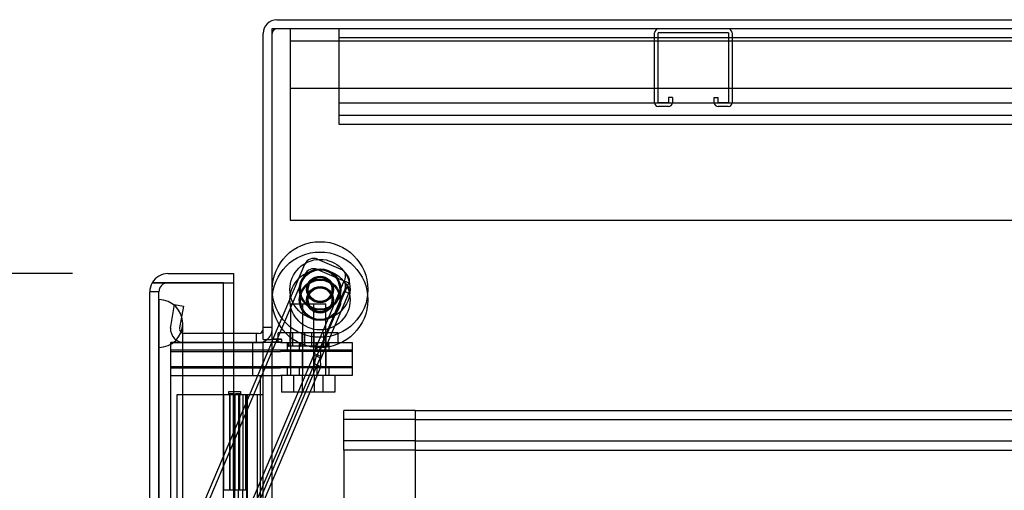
# Model space of a CAD drawing. Header units: inches. Extents: x 1 to 359, y -2 to 239.
# Tile 76 of 83: x 198 to 208, y 138 to 143. Entities that reach past the tile are written whole.
import ezdxf
from ezdxf.enums import TextEntityAlignment as Align
from ezdxf.lldxf.tags import DXFTag

# ---------------------------------------------------------------- set-up
doc = ezdxf.new("R2010")
doc.units = ezdxf.units.IN
doc.header["$MEASUREMENT"] = 0
for name, color, linetype in [('COM50677-2', 7, 'Continuous'), ('COM53964-1', 7, 'Continuous'), ('COM54746-60', 7, 'Continuous'), ('COM55914', 7, 'Continuous'), ('COM70098', 7, 'Continuous'), ('COM70220', 7, 'Continuous'), ('COM70739-9', 7, 'Continuous'), ('COM70839-3', 7, 'Continuous'), ('COM71196-8', 7, 'Continuous'), ('COM71298-3', 7, 'Continuous'), ('COM71300-3', 7, 'Continuous'), ('COM71301-3', 7, 'Continuous'), ('Default', 7, 'Continuous'), ('GSK87756', 7, 'Continuous'), ('NTS86070', 7, 'Continuous'), ('ROL87452', 7, 'Continuous'), ('RVT17786', 7, 'Continuous'), ('SCC180005', 7, 'Continuous'), ('WAF25376', 7, 'Continuous')]:
    doc.layers.add(name, color=color, linetype=linetype)
doc.styles.add('SEACAD_Times_New_Roman', font='times.ttf')
tags = doc.linetypes.add('HIDDEN2', pattern=[0.1875, 0.125, -0.0625]).pattern_tags.tags
tags[6:7] = [DXFTag(74, 4), DXFTag(75, 0), DXFTag(340, '0'), DXFTag(46, 0.0), DXFTag(50, 0.0), DXFTag(44, 0.0), DXFTag(45, 0.0)]
tags[4:5] = [DXFTag(74, 4), DXFTag(75, 0), DXFTag(340, '0'), DXFTag(46, 0.0), DXFTag(50, 0.0), DXFTag(44, 0.0), DXFTag(45, 0.0)]
doc.dimstyles.new('HAMMOND_(STH_-_540x360)', dxfattribs={"dimtxt": 2, "dimasz": 2.5, "dimexe": 1, "dimexo": 1, "dimgap": 0.5, "dimtad": 0, "dimtih": 1, "dimtoh": 1, "dimzin": 0, "dimdsep": 46, "dimtxsty": 'SEACAD_Times_New_Roman', "dimblk1": '_SE_FILLED', "dimblk2": '_SE_FILLED', "dimsah": 1, "dimcen": 1, "dimadec": 0, "dimazin": 0, "dimtfac": 0.8, "dimtofl": 0, "dimtmove": 0, "dimatfit": 3, "dimfxl": 1, "dimtolj": 1, "dimtzin": 0, "dimarcsym": 0})

# ---------------------------------------------------------------- blocks, each defined once
blk = doc.blocks.new('SE4')
at = {"layer": 'COM50677-2', "color": 7, "linetype": 'HIDDEN2'}
for p, q in [((200.976, 142.999), (200.976, 142.814)), ((200.976, 142.874), (218.476, 142.874)), ((200.976, 142.814), (200.976, 140.999)), ((218.476, 142.374), (200.976, 142.374)), ((200.976, 140.999), (218.476, 140.999))]:
    blk.add_line(p, q, dxfattribs=at)
at = {"layer": 'COM53964-1', "color": 7, "linetype": 'HIDDEN2'}
for p, q in [((201.49, 142.861), (201.49, 142.999)), ((217.865, 142.904), (201.49, 142.904)), ((201.49, 142.137), (201.49, 142.861)), ((217.865, 142.22), (201.49, 142.22)), ((201.49, 141.999), (201.49, 142.137)), ((217.865, 142.094), (201.49, 142.094)), ((217.865, 141.999), (201.49, 141.999)), ((201.538, 138.87), (201.538, 139.008)), ((202.285, 139.008), (201.538, 139.008)), ((202.285, 139.008), (202.285, 138.87)), ((202.285, 139.008), (218.66, 139.008)), ((202.285, 138.913), (201.538, 138.913)), ((202.285, 138.913), (218.66, 138.913)), ((201.538, 138.732), (201.538, 138.87)), ((202.285, 138.87), (202.285, 137.521)), ((201.538, 138.594), (201.538, 138.732)), ((202.285, 138.689), (201.538, 138.689)), ((201.538, 138.594), (201.538, 137.797)), ((202.285, 138.594), (201.538, 138.594)), ((202.285, 138.689), (218.66, 138.689)), ((202.285, 138.594), (218.66, 138.594))]:
    blk.add_line(p, q, dxfattribs=at)
at = {"layer": 'COM54746-60', "color": 7, "linetype": 'HIDDEN2'}
for p, q in [((200.334, 139.182), (200.334, 139.208)), ((200.334, 139.208), (200.384, 139.208)), ((200.384, 139.208), (200.409, 139.208)), ((200.409, 139.208), (200.459, 139.208)), ((200.459, 139.208), (200.459, 139.182)), ((200.278, 139.173), (199.792, 139.173)), ((199.792, 139.173), (199.792, 79.173)), ((200.384, 139.182), (200.334, 139.182)), ((200.342, 139.173), (200.342, 138.173)), ((200.347, 139.182), (200.347, 139.173)), ((200.347, 139.173), (200.347, 138.173)), ((200.384, 139.182), (200.409, 139.182)), ((200.386, 138.173), (200.386, 139.173)), ((200.392, 138.173), (200.392, 139.173)), ((200.397, 139.173), (200.397, 138.173)), ((200.459, 139.182), (200.409, 139.182)), ((200.438, 139.173), (200.438, 138.173)), ((200.447, 139.173), (200.447, 139.182)), ((200.447, 138.173), (200.447, 139.173)), ((200.452, 138.173), (200.452, 139.173)), ((200.514, 138.173), (200.514, 139.173)), ((200.523, 139.173), (200.523, 138.173)), ((200.527, 138.173), (200.527, 139.173)), ((200.532, 138.173), (200.532, 139.173)), ((200.633, 139.173), (200.633, 79.173)), ((200.397, 137.173), (200.397, 138.173)), ((200.438, 137.173), (200.438, 138.173)), ((200.483, 137.173), (200.483, 138.173)), ((200.532, 138.173), (200.527, 138.173)), ((200.532, 137.173), (200.532, 138.173))]:
    blk.add_line(p, q, dxfattribs=at)
at = {"layer": 'COM54746-60', "color": 7, "linetype": 'Continuous'}
for p, q in [((200.28, 139.173), (200.278, 139.173)), ((200.483, 139.173), (200.28, 139.173)), ((200.28, 139.173), (200.28, 138.173)), ((200.695, 139.173), (200.483, 139.173)), ((200.483, 139.173), (200.483, 138.173)), ((200.28, 138.173), (200.28, 138.173)), ((200.483, 138.173), (200.28, 138.173)), ((200.342, 138.173), (200.342, 138.173)), ((200.347, 138.173), (200.347, 138.173)), ((200.447, 138.173), (200.447, 138.173)), ((200.527, 138.173), (200.483, 138.173)), ((200.523, 137.173), (200.523, 138.173)), ((200.527, 138.173), (200.527, 137.173))]:
    blk.add_line(p, q, dxfattribs=at)
at = {"layer": 'COM55914', "color": 7, "linetype": 'HIDDEN2'}
for p, q in [((204.79, 142.229), (204.79, 142.956)), ((204.83, 142.229), (204.83, 142.956)), ((204.833, 142.959), (205.56, 142.959)), ((205.563, 142.956), (205.563, 142.229)), ((205.603, 142.956), (205.603, 142.229)), ((204.935, 142.226), (204.833, 142.226)), ((204.938, 142.28), (204.938, 142.229)), ((204.978, 142.28), (204.938, 142.28)), ((204.978, 142.28), (204.978, 142.229)), ((205.415, 142.229), (205.415, 142.28)), ((205.415, 142.28), (205.455, 142.28)), ((205.455, 142.229), (205.455, 142.28)), ((205.56, 142.226), (205.458, 142.226)), ((204.935, 142.186), (204.833, 142.186)), ((205.56, 142.186), (205.458, 142.186))]:
    blk.add_line(p, q, dxfattribs=at)
for centre, radius, start, end in [((204.833, 142.956), 0.043, 90, 180), ((204.833, 142.956), 0.003, 90, 180), ((205.56, 142.956), 0.043, 0, 90), ((205.56, 142.956), 0.003, 0, 90), ((204.833, 142.229), 0.043, 180, 270), ((204.833, 142.229), 0.003, 180, 270), ((204.935, 142.229), 0.003, 270, 0), ((204.935, 142.229), 0.043, 270, 0), ((205.458, 142.229), 0.043, 180, 270), ((205.458, 142.229), 0.003, 180, 270), ((205.56, 142.229), 0.003, 270, 0), ((205.56, 142.229), 0.043, 270, 0)]:
    blk.add_arc(centre, radius, start, end, dxfattribs=at)
at = {"layer": 'COM70098', "color": 7, "linetype": 'HIDDEN2'}
for p, q in [((199.728, 139.624), (200.877, 139.624)), ((200.585, 139.624), (200.585, 139.719)), ((200.877, 139.719), (201.627, 139.719)), ((201.627, 139.624), (200.877, 139.624)), ((200.947, 139.719), (200.947, 139.624)), ((201.072, 139.719), (201.072, 139.624)), ((201.259, 139.624), (201.259, 139.719)), ((201.384, 139.624), (201.384, 139.719)), ((201.627, 139.719), (201.627, 139.624)), ((199.728, 139.469), (200.877, 139.469)), ((200.585, 139.374), (200.585, 139.469)), ((200.877, 139.469), (201.627, 139.469)), ((200.947, 139.469), (200.947, 139.374)), ((201.072, 139.469), (201.072, 139.374)), ((201.259, 139.374), (201.259, 139.469)), ((201.384, 139.374), (201.384, 139.469)), ((201.627, 139.469), (201.627, 139.374)), ((199.728, 139.374), (200.877, 139.374)), ((201.627, 139.374), (200.877, 139.374))]:
    blk.add_line(p, q, dxfattribs=at)
at = {"layer": 'COM70220', "color": 7, "linetype": 'HIDDEN2'}
for p, q in [((199.604, 139.667), (199.604, 140.166)), ((199.605, 140.166), (199.604, 140.166)), ((199.605, 139.667), (199.605, 140.166)), ((199.607, 139.917), (199.605, 140.166)), ((199.605, 139.668), (199.607, 139.917)), ((199.607, 139.667), (199.607, 139.917)), ((199.853, 139.667), (199.853, 139.917)), ((199.604, 139.668), (199.605, 139.668)), ((199.604, 78.607), (199.604, 139.667)), ((199.605, 78.607), (199.605, 139.667)), ((199.607, 78.607), (199.607, 139.667)), ((199.853, 78.607), (199.853, 139.667))]:
    blk.add_line(p, q, dxfattribs=at)
for start, end in [(0, 90), (270, 0)]:
    blk.add_arc((199.603, 139.917), 0.25, start, end, dxfattribs=at)
at = {"layer": 'COM70739-9', "color": 7, "linetype": 'HIDDEN2'}
blk.add_line((200.665, 139.374), (200.665, 78.754), dxfattribs=at)
at = {"layer": 'COM70839-3', "color": 7, "linetype": 'HIDDEN2'}
for p, q in [((201.262, 140.59), (201.508, 140.485)), ((200.796, 139.749), (201.131, 140.537)), ((201.262, 140.483), (201.508, 140.378)), ((200.842, 139.749), (201.131, 140.43)), ((201.255, 139.684), (201.543, 140.362)), ((201.302, 139.664), (201.59, 140.342)), ((201.543, 140.362), (201.59, 140.342)), ((201.255, 139.576), (201.543, 140.254)), ((201.543, 140.254), (201.59, 140.235)), ((201.302, 139.556), (201.59, 140.235)), ((200.034, 137.844), (200.829, 139.719)), ((200.034, 137.952), (200.784, 139.719)), ((200.456, 137.773), (201.232, 139.602)), ((200.522, 137.744), (201.299, 139.574)), ((201.226, 139.587), (201.247, 139.578)), ((201.299, 139.574), (201.232, 139.602)), ((201.255, 139.576), (201.302, 139.556)), ((200.456, 137.665), (201.232, 139.494)), ((200.522, 137.637), (201.299, 139.466)), ((201.226, 139.48), (201.293, 139.452)), ((201.299, 139.466), (201.232, 139.494))]:
    blk.add_line(p, q, dxfattribs=at)
at = {"layer": 'COM70839-3', "color": 7, "linetype": 'Continuous'}
for p, q in [((200.784, 139.719), (200.796, 139.749)), ((200.829, 139.719), (200.842, 139.749))]:
    blk.add_line(p, q, dxfattribs=at)
at = {"layer": 'COM70839-3', "color": 7, "linetype": 'HIDDEN2'}
for centre in [(201.29, 140.273), (201.29, 140.165)]:
    blk.add_circle(centre, 0.129, dxfattribs=at)
for centre, radius, start, end in [((201.223, 140.498), 0.1, 67.0066, 157.0066), ((201.223, 140.39), 0.1, 67.0066, 157.0066), ((201.469, 140.393), 0.1, 33.6052, 67.0066), ((201.438, 140.417), 0.119, 332.2817, 15.3294), ((201.469, 140.286), 0.1, 33.6052, 67.0066), ((201.438, 140.31), 0.119, 332.2817, 15.3294)]:
    blk.add_arc(centre, radius, start, end, dxfattribs=at)
for points, knots in [([(201.553, 140.449), (201.554, 140.448), (201.554, 140.447), (201.555, 140.446), (201.555, 140.446), (201.556, 140.446), (201.556, 140.445), (201.558, 140.444), (201.559, 140.443), (201.562, 140.439), (201.565, 140.437), (201.571, 140.43), (201.575, 140.425), (201.585, 140.411), (201.589, 140.402), (201.595, 140.384), (201.596, 140.375), (201.595, 140.362), (201.594, 140.358), (201.593, 140.353), (201.593, 140.352), (201.593, 140.351), (201.592, 140.35), (201.592, 140.349), (201.592, 140.348), (201.591, 140.347), (201.591, 140.345), (201.59, 140.342)], [0, 0, 0, 0, 0.015625, 0.015625, 0.023438, 0.023438, 0.03125, 0.03125, 0.0625, 0.0625, 0.125, 0.125, 0.25, 0.25, 0.5, 0.5, 0.75, 0.75, 0.875, 0.875, 0.90625, 0.90625, 0.921875, 0.921875, 0.9375, 0.9375, 1, 1, 1, 1]), ([(201.553, 140.341), (201.554, 140.34), (201.554, 140.34), (201.555, 140.339), (201.555, 140.338), (201.556, 140.338), (201.556, 140.338), (201.558, 140.336), (201.559, 140.335), (201.562, 140.332), (201.565, 140.329), (201.571, 140.323), (201.575, 140.318), (201.585, 140.304), (201.589, 140.294), (201.595, 140.276), (201.596, 140.267), (201.595, 140.255), (201.594, 140.25), (201.593, 140.246), (201.593, 140.245), (201.593, 140.243), (201.592, 140.243), (201.592, 140.242), (201.592, 140.241), (201.591, 140.239), (201.591, 140.237), (201.59, 140.235)], [0, 0, 0, 0, 0.015625, 0.015625, 0.023438, 0.023438, 0.03125, 0.03125, 0.0625, 0.0625, 0.125, 0.125, 0.25, 0.25, 0.5, 0.5, 0.75, 0.75, 0.875, 0.875, 0.90625, 0.90625, 0.921875, 0.921875, 0.9375, 0.9375, 1, 1, 1, 1]), ([(201.232, 139.602), (201.233, 139.602), (201.233, 139.602), (201.233, 139.603), (201.233, 139.603), (201.233, 139.603), (201.233, 139.603), (201.233, 139.604), (201.233, 139.604), (201.234, 139.606), (201.234, 139.608), (201.235, 139.611), (201.236, 139.614), (201.238, 139.623), (201.239, 139.63), (201.244, 139.652), (201.249, 139.668), (201.255, 139.684)], [0, 0, 0, 0, 0.015625, 0.015625, 0.023438, 0.023438, 0.03125, 0.03125, 0.0625, 0.0625, 0.125, 0.125, 0.25, 0.25, 0.5, 0.5, 1, 1, 1, 1]), ([(201.299, 139.574), (201.299, 139.574), (201.299, 139.575), (201.3, 139.578), (201.3, 139.581), (201.3, 139.585), (201.299, 139.592), (201.298, 139.601), (201.296, 139.613), (201.295, 139.626), (201.295, 139.638), (201.297, 139.648), (201.299, 139.656), (201.301, 139.661), (201.302, 139.664)], [0, 0, 0, 0, 0.040175, 0.080102, 0.158226, 0.23381, 0.30692, 0.445198, 0.573002, 0.690655, 0.799398, 0.868041, 0.934412, 1, 1, 1, 1]), ([(201.232, 139.494), (201.233, 139.495), (201.233, 139.495), (201.233, 139.495), (201.233, 139.496), (201.233, 139.496), (201.233, 139.496), (201.233, 139.497), (201.233, 139.497), (201.234, 139.499), (201.234, 139.5), (201.235, 139.504), (201.236, 139.507), (201.238, 139.516), (201.239, 139.523), (201.244, 139.545), (201.249, 139.561), (201.255, 139.576)], [0, 0, 0, 0, 0.015625, 0.015625, 0.023438, 0.023438, 0.03125, 0.03125, 0.0625, 0.0625, 0.125, 0.125, 0.25, 0.25, 0.5, 0.5, 1, 1, 1, 1]), ([(201.299, 139.466), (201.299, 139.467), (201.299, 139.468), (201.3, 139.47), (201.3, 139.473), (201.3, 139.478), (201.299, 139.485), (201.298, 139.494), (201.296, 139.506), (201.295, 139.519), (201.295, 139.53), (201.297, 139.54), (201.299, 139.548), (201.301, 139.554), (201.302, 139.556)], [0, 0, 0, 0, 0.040175, 0.080102, 0.158226, 0.23381, 0.30692, 0.445198, 0.573002, 0.690655, 0.799398, 0.868041, 0.934412, 1, 1, 1, 1])]:
    blk.add_open_spline(points, degree=3, knots=knots, dxfattribs=at)
at = {"layer": 'COM71196-8', "color": 7, "linetype": 'Continuous'}
for p, q in [((199.698, 140.344), (199.533, 140.344)), ((199.533, 140.344), (199.698, 140.344)), ((199.698, 140.439), (200.383, 140.439)), ((200.278, 140.344), (199.698, 140.344)), ((199.698, 140.344), (200.383, 140.344)), ((200.278, 140.344), (200.383, 140.344)), ((200.278, 78.002), (200.278, 140.344)), ((200.383, 140.439), (200.383, 140.344)), ((200.383, 140.344), (200.383, 139.814)), ((199.508, 78.097), (199.508, 140.249))]:
    blk.add_line(p, q, dxfattribs=at)
at = {"layer": 'COM71196-8', "color": 7, "linetype": 'HIDDEN2'}
for p, q in [((199.603, 140.249), (199.508, 140.249)), ((199.603, 78.097), (199.603, 140.249)), ((200.383, 139.814), (200.383, 78.314))]:
    blk.add_line(p, q, dxfattribs=at)
at = {"layer": 'COM71196-8', "color": 7, "linetype": 'Continuous'}
for start, end in [(150, 180), (90, 150)]:
    blk.add_arc((199.698, 140.249), 0.19, start, end, dxfattribs=at)
at = {"layer": 'COM71196-8', "color": 7, "linetype": 'HIDDEN2'}
blk.add_arc((199.698, 140.249), 0.095, 90, 180, dxfattribs=at)
at = {"layer": 'COM71196-8', "color": 7, "linetype": 'Continuous'}
blk.add_ellipse((199.698, 140.249), major_axis=(0.19, 0), ratio=0.999171, start_param=2.617994, end_param=3.141593, dxfattribs=at)
at = {"layer": 'COM71196-8', "color": 7, "linetype": 'HIDDEN2'}
blk.add_ellipse((199.698, 140.249), major_axis=(0.095, 0), ratio=0.999171, start_param=1.570796, end_param=3.141593, dxfattribs=at)
at = {"layer": 'COM71298-3', "color": 7, "linetype": 'Continuous'}
for p, q in [((200.838, 143.094), (218.66, 143.094)), ((200.695, 139.749), (200.695, 142.951)), ((200.647, 139.814), (200.278, 139.814)), ((200.695, 139.749), (200.79, 139.749))]:
    blk.add_line(p, q, dxfattribs=at)
at = {"layer": 'COM71298-3', "color": 7, "linetype": 'HIDDEN2'}
for p, q in [((199.728, 139.887), (199.768, 140.116)), ((199.768, 140.116), (199.862, 140.1)), ((199.862, 140.1), (199.821, 139.871)), ((199.726, 139.87), (199.728, 139.887)), ((199.821, 139.871), (199.821, 139.853)), ((200.79, 139.877), (200.695, 139.877)), ((200.278, 139.814), (199.868, 139.814)), ((200.626, 139.719), (200.626, 139.814))]:
    blk.add_line(p, q, dxfattribs=at)
at = {"layer": 'COM71298-3', "color": 7, "linetype": 'Continuous'}
for centre, radius, start, end in [((200.838, 142.951), 0.143, 90, 180), ((200.647, 139.862), 0.048, 270, 0), ((200.647, 139.862), 0.143, 270, 307.7949)]:
    blk.add_arc(centre, radius, start, end, dxfattribs=at)
at = {"layer": 'COM71298-3', "color": 7, "linetype": 'HIDDEN2'}
for centre, radius, start, end in [((200.838, 142.951), 0.048, 90, 180), ((199.868, 139.862), 0.143, 177.0342, 270), ((199.868, 139.862), 0.048, 191.3973, 270), ((200.647, 139.862), 0.143, 307.7949, 0)]:
    blk.add_arc(centre, radius, start, end, dxfattribs=at)
at = {"layer": 'COM71300-3', "color": 7, "linetype": 'HIDDEN2'}
for p, q in [((200.79, 143.002), (218.13, 143.002)), ((200.79, 142.999), (200.79, 143.002)), ((199.728, 139.722), (199.728, 139.719)), ((199.728, 139.722), (200.6, 139.722)), ((200.6, 139.722), (200.673, 139.722)), ((200.695, 139.722), (200.695, 139.719)), ((200.785, 139.722), (200.79, 139.722)), ((200.885, 139.752), (200.79, 139.752)), ((200.79, 139.722), (200.79, 139.719)), ((200.885, 139.722), (200.79, 139.722)), ((200.885, 139.749), (200.885, 139.752))]:
    blk.add_line(p, q, dxfattribs=at)
at = {"layer": 'COM71300-3', "color": 7, "linetype": 'Continuous'}
blk.add_line((200.673, 139.722), (200.785, 139.722), dxfattribs=at)
at = {"layer": 'COM71301-3', "color": 7, "linetype": 'Continuous'}
for p, q in [((218.565, 142.999), (200.79, 142.999)), ((200.79, 139.749), (200.79, 142.999)), ((200.885, 139.749), (200.79, 139.749)), ((200.885, 139.749), (200.885, 139.719)), ((200.278, 139.719), (200.6, 139.719)), ((200.6, 139.719), (200.695, 139.719)), ((200.695, 78.409), (200.695, 139.719)), ((200.885, 139.719), (200.695, 139.719))]:
    blk.add_line(p, q, dxfattribs=at)
at = {"layer": 'COM71301-3', "color": 7, "linetype": 'HIDDEN2'}
for p, q in [((199.728, 78.409), (199.728, 139.719)), ((199.728, 139.719), (200.278, 139.719)), ((200.79, 78.409), (200.79, 139.719))]:
    blk.add_line(p, q, dxfattribs=at)
at = {"layer": 'GSK87756', "color": 7, "linetype": 'HIDDEN2'}
for p, q in [((199.728, 139.641), (200.877, 139.641)), ((200.585, 139.453), (200.585, 139.641)), ((200.877, 139.641), (201.627, 139.641)), ((200.978, 139.641), (200.978, 139.453)), ((201.103, 139.641), (201.103, 139.453)), ((201.228, 139.453), (201.228, 139.641)), ((201.353, 139.453), (201.353, 139.641)), ((201.627, 139.641), (201.627, 139.453)), ((199.728, 139.453), (200.877, 139.453)), ((201.627, 139.453), (200.877, 139.453))]:
    blk.add_line(p, q, dxfattribs=at)
at = {"layer": 'NTS86070', "color": 7, "linetype": 'HIDDEN2'}
for p, q in [((201.353, 139.819), (200.853, 139.819)), ((200.853, 139.719), (200.853, 139.819)), ((200.978, 139.719), (200.978, 139.819)), ((200.978, 139.679), (200.978, 139.819)), ((201.002, 139.819), (201.002, 139.679)), ((201.103, 139.679), (201.103, 139.819)), ((201.127, 139.819), (201.127, 139.679)), ((201.203, 139.679), (201.203, 139.819)), ((201.228, 139.679), (201.228, 139.819)), ((201.328, 139.679), (201.328, 139.819)), ((201.478, 139.819), (201.353, 139.819)), ((201.353, 139.679), (201.353, 139.819)), ((201.353, 139.719), (201.353, 139.819)), ((201.478, 139.719), (201.478, 139.819)), ((200.956, 139.719), (200.956, 139.689)), ((201.239, 139.679), (200.966, 139.679)), ((201.081, 139.719), (201.081, 139.689)), ((201.239, 139.679), (201.364, 139.679)), ((201.249, 139.689), (201.249, 139.719)), ((201.374, 139.689), (201.374, 139.719))]:
    blk.add_line(p, q, dxfattribs=at)
for centre, start, end in [((200.966, 139.689), 180, 270), ((201.091, 139.689), 180, 270), ((201.239, 139.689), 270, 0), ((201.364, 139.689), 270, 0)]:
    blk.add_arc(centre, 0.01, start, end, dxfattribs=at)
at = {"layer": 'ROL87452', "color": 7, "linetype": 'HIDDEN2'}
for centre, radius in [((201.29, 140.273), 0.5), ((201.29, 140.165), 0.5), ((201.29, 140.273), 0.206), ((201.29, 140.165), 0.206)]:
    blk.add_circle(centre, radius, dxfattribs=at)
at = {"layer": 'RVT17786', "color": 7, "linetype": 'HIDDEN2'}
for centre, radius in [((201.29, 140.273), 0.217), ((201.29, 140.165), 0.217), ((201.29, 140.273), 0.125), ((201.29, 140.165), 0.125)]:
    blk.add_circle(centre, radius, dxfattribs=at)
at = {"layer": 'SCC180005', "color": 7, "linetype": 'HIDDEN2'}
for p, q in [((200.98, 140.124), (201.226, 140.124)), ((200.98, 140.124), (200.98, 139.374)), ((201.105, 140.124), (201.105, 139.374)), ((201.226, 139.374), (201.226, 140.124)), ((201.228, 140.124), (201.351, 140.124)), ((201.351, 139.374), (201.351, 140.124)), ((200.887, 139.374), (200.887, 139.2)), ((201.012, 139.374), (201.012, 139.2)), ((201.103, 139.374), (201.103, 139.2)), ((201.228, 139.374), (201.228, 139.2)), ((201.319, 139.374), (201.319, 139.2)), ((201.444, 139.374), (201.444, 139.2)), ((201.103, 139.2), (200.887, 139.2)), ((201.319, 139.2), (201.103, 139.2)), ((201.444, 139.2), (201.319, 139.2))]:
    blk.add_line(p, q, dxfattribs=at)
at = {"layer": 'WAF25376', "color": 7, "linetype": 'HIDDEN2'}
for centre, radius in [((201.29, 140.273), 0.315), ((201.29, 140.165), 0.315), ((201.29, 140.273), 0.14), ((201.29, 140.165), 0.14)]:
    blk.add_circle(centre, radius, dxfattribs=at)
blk = doc.blocks.new('DMBLK113')
at = {"layer": 'Default', "linetype": 'Continuous', "transparency": 16777216}
for points in [[(181.317, 137.939), (182.15, 137.939), (181.733, 140.439)], [(181.317, 80.407), (181.733, 77.907), (182.15, 80.407)]]:
    blk.add_hatch(color=7, dxfattribs=at).paths.add_polyline_path(points)
at = {"layer": 'Default', "color": 7, "linetype": 'Continuous', "transparency": 16777216}
for p, q in [((198.698, 140.439), (180.733, 140.439)), ((181.733, 140.439), (181.733, 110.873)), ((181.733, 104.473), (181.733, 77.907)), ((198.698, 77.907), (180.733, 77.907))]:
    blk.add_line(p, q, dxfattribs=at)
at = {"layer": 'Default', "color": 7, "linetype": 'Continuous', "transparency": 16777216, "style": 'SEACAD_Times_New_Roman'}
for s, p in [('62.53', (178.321, 110.173)), ('DOOR', (177.539, 107.173))]:
    blk.add_text(s, height=2, dxfattribs=at).set_placement(p, align=Align.TOP_LEFT)
blk = doc.blocks.new('_SE_FILLED')
at = {"color": 0}
blk.add_line((0, 0), (-1, 0), dxfattribs=at)
blk.add_solid([(0, 0), (-1, -0.1665), (-1, 0.1665), (0, 0)], dxfattribs=at)

msp = doc.modelspace()

# ---------------------------------------------------------------- block references
at = {"layer": 'Default'}
msp.add_blockref('SE4', (0, 0), dxfattribs=at)

# ---------------------------------------------------------------- dimensions: what is measured, and where the dimension line sits
at = {"layer": 'Default', "color": 7, "linetype": 'Continuous'}
dim = msp.add_linear_dim(base=(181.733, 140.439), p1=(199.698, 140.439), p2=(199.698, 77.907), angle=270, text='\\A1;<>\\PDOOR', dimstyle='HAMMOND_(STH_-_540x360)', dxfattribs=at)
dim.commit()
dim.dimension.update_dxf_attribs({"geometry": 'DMBLK113', "text_midpoint": (181.733, 109.173), "dimtype": 161})

doc.saveas('drawing.dxf')
